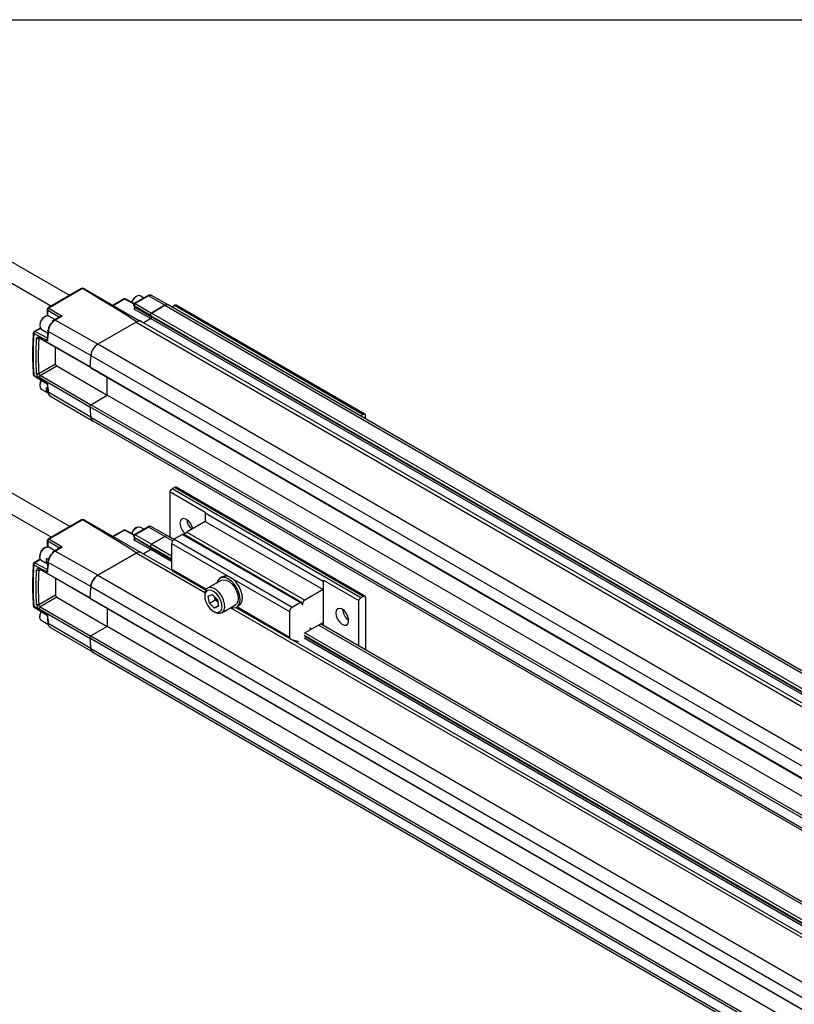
# Model space of a CAD drawing. Header units: millimetres. Extents: x 16 to 683, y 16 to 524.
# Tile 9 of 15: x 374 to 490, y 376 to 524. Entities that reach past the tile are written whole.
import ezdxf

# ---------------------------------------------------------------- set-up
doc = ezdxf.new("R2010")
doc.units = ezdxf.units.MM
doc.header["$LTSCALE"] = 2.5
doc.layers.add('TEXT', color=140, linetype='Continuous', lineweight=25)

msp = doc.modelspace()

# ---------------------------------------------------------------- linework, layer by layer
for p, q in [((381.738, 482.578), (369.667, 489.546)), ((368.292, 487.165), (378.988, 480.99)), ((383.527, 483.61), (378.501, 480.709)), ((383.651, 483.597), (378.625, 480.697)), ((383.97, 483.554), (392.218, 478.793)), ((393.409, 482.517), (391.41, 481.363)), ((393.532, 482.505), (391.535, 481.352)), ((391.739, 482.442), (391.66, 482.396)), ((392.839, 482.188), (392.302, 482.498)), ((396.009, 481.101), (393.532, 482.505)), ((396.505, 481.152), (394.014, 482.555)), ((378.625, 480.697), (380.604, 479.493)), ((389.825, 482.06), (388.192, 481.117)), ((388.263, 481.076), (389.949, 482.049)), ((389.949, 482.049), (391.358, 481.304)), ((391.409, 481.355), (390.067, 482.065)), ((390.067, 482.065), (390.07, 482.063)), ((391.335, 481.074), (391.467, 480.876)), ((393.856, 479.555), (391.399, 481.008)), ((391.399, 481.008), (391.519, 480.827)), ((391.519, 480.827), (393.977, 479.375)), ((391.535, 481.352), (394.011, 479.947)), ((394.011, 479.947), (396.009, 481.101)), ((396.009, 481.101), (394.011, 479.947)), ((396.009, 481.101), (664.709, 325.983)), ((665.209, 326.033), (396.509, 481.15)), ((397.069, 480.896), (397.423, 481.101)), ((397.069, 480.896), (425.354, 464.568)), ((397.423, 481.101), (425.707, 464.772)), ((425.957, 464.797), (397.673, 481.125)), ((378.039, 479.432), (377.96, 479.386)), ((378.376, 480.492), (378.376, 479.556)), ((378.378, 479.54), (378.376, 479.557)), ((378.443, 480.394), (380.186, 479.334)), ((378.443, 479.538), (378.443, 480.394)), ((379.527, 478.954), (378.602, 479.488)), ((380.361, 479.436), (379.45, 478.91)), ((380.604, 479.493), (379.574, 478.898)), ((391.407, 480.544), (393.884, 479.139)), ((393.856, 479.555), (662.557, 324.437)), ((393.977, 479.375), (393.856, 479.555)), ((393.977, 479.375), (393.856, 479.555)), ((393.977, 479.375), (662.677, 324.257)), ((662.712, 324.83), (394.011, 479.947)), ((377.244, 478.146), (377.244, 478.054)), ((379.45, 478.91), (379.131, 478.658)), ((385.946, 475.291), (379.574, 478.898)), ((391.678, 478.6), (385.946, 475.291)), ((391.678, 478.6), (660.378, 323.483)), ((392.428, 478.675), (392.176, 478.82)), ((661.128, 323.557), (392.428, 478.675)), ((392.753, 478.487), (393.884, 479.139)), ((393.884, 479.139), (392.753, 478.487)), ((393.884, 479.139), (662.584, 324.022)), ((378.409, 475.78), (376.353, 476.877)), ((377.304, 477.7), (376.404, 477.18)), ((376.523, 477.171), (377.354, 477.651)), ((378.409, 476.164), (376.523, 477.171)), ((377.157, 476.282), (384.761, 471.925)), ((377.298, 476.147), (377.157, 476.282)), ((377.32, 477.707), (377.304, 477.7)), ((377.477, 477.539), (378.424, 476.993)), ((378.448, 477.303), (378.348, 476.033)), ((384.892, 473.597), (378.521, 477.201)), ((377.098, 476.031), (376.78, 476.062)), ((377.299, 476.147), (377.098, 476.031)), ((377.298, 476.147), (384.902, 471.79)), ((379.621, 472.323), (379.621, 474.816)), ((654.65, 320.176), (385.949, 475.293)), ((384.895, 473.599), (653.596, 318.482)), ((377.098, 470.866), (379.621, 472.323)), ((377.298, 470.574), (379.798, 472.017)), ((379.798, 472.017), (387.347, 467.629)), ((384.761, 471.925), (384.765, 471.922)), ((384.761, 471.864), (653.462, 316.746)), ((384.902, 471.729), (384.761, 471.864)), ((376.353, 470.629), (378.409, 469.365)), ((376.398, 470.533), (376.401, 470.531)), ((376.401, 470.531), (378.346, 469.336)), ((376.78, 470.876), (377.098, 470.866)), ((377.298, 470.574), (377.157, 470.277)), ((384.902, 466.156), (377.298, 470.574)), ((384.902, 471.729), (653.603, 316.612)), ((384.761, 465.859), (377.157, 470.277)), ((377.244, 469.164), (377.244, 469.072)), ((378.347, 469.338), (378.448, 468.172)), ((387.364, 467.639), (387.364, 470.308)), ((377.477, 468.557), (378.488, 467.974)), ((378.263, 468.809), (378.4, 468.729)), ((378.263, 468.247), (378.433, 468.345)), ((378.456, 468.136), (378.263, 468.247)), ((384.892, 464.337), (378.521, 468.074)), ((378.778, 467.548), (385.234, 463.763)), ((384.902, 466.217), (387.364, 467.639)), ((656.065, 312.521), (387.364, 467.639)), ((384.761, 465.92), (384.902, 466.217)), ((653.603, 311.1), (384.902, 466.217)), ((653.462, 310.802), (384.761, 465.92)), ((384.765, 465.866), (384.761, 465.859)), ((425.707, 464.772), (425.354, 464.568)), ((426.061, 464.09), (426.061, 464.568)), ((384.895, 464.339), (653.596, 309.222)), ((385.199, 463.788), (653.9, 308.67)), ((381.738, 447.956), (369.667, 454.925)), ((396.751, 453.21), (402.054, 450.148)), ((396.751, 453.21), (396.751, 446.389)), ((397.423, 453.828), (397.069, 453.624)), ((425.354, 437.296), (397.069, 453.624)), ((425.707, 437.5), (397.423, 453.828)), ((425.957, 437.525), (397.673, 453.853)), ((368.292, 452.543), (378.988, 446.369)), ((419.697, 439.745), (402.019, 449.95)), ((402.019, 449.95), (402.019, 448.725)), ((383.528, 448.989), (378.501, 446.088)), ((378.625, 446.076), (383.651, 448.976)), ((392.212, 444.175), (383.97, 448.933)), ((402.019, 448.725), (399.269, 447.138)), ((402.019, 448.725), (419.697, 438.52)), ((389.825, 447.439), (388.192, 446.496)), ((389.949, 447.427), (388.263, 446.454)), ((391.352, 446.686), (389.949, 447.427)), ((391.404, 446.737), (390.067, 447.443)), ((390.067, 447.443), (390.07, 447.442)), ((393.409, 447.895), (391.41, 446.741)), ((391.535, 446.731), (393.532, 447.884)), ((391.739, 447.821), (391.66, 447.775)), ((392.839, 447.567), (392.302, 447.877)), ((396.009, 446.479), (393.532, 447.884)), ((396.505, 446.531), (394.014, 447.934)), ((398.646, 446.802), (397.359, 446.06)), ((398.646, 446.802), (416.323, 436.597)), ((416.448, 436.61), (398.771, 446.815)), ((399.269, 447.138), (416.947, 436.933)), ((378.376, 445.871), (378.376, 444.935)), ((380.186, 444.713), (378.443, 445.773)), ((378.443, 445.773), (378.443, 444.917)), ((380.604, 444.872), (378.625, 446.076)), ((391.336, 446.452), (391.467, 446.255)), ((391.348, 446.435), (391.399, 446.386)), ((391.399, 446.386), (393.856, 444.934)), ((391.399, 446.386), (391.519, 446.206)), ((393.884, 444.518), (391.407, 445.922)), ((393.977, 444.753), (391.519, 446.206)), ((394.011, 445.326), (391.535, 446.731)), ((396.009, 446.479), (394.011, 445.326)), ((394.011, 445.326), (396.009, 446.479)), ((394.011, 445.326), (397.006, 443.597)), ((397.131, 445.831), (396.009, 446.479)), ((397.341, 446.048), (396.509, 446.529)), ((397.006, 445.447), (414.683, 435.242)), ((397.006, 445.447), (397.006, 441.567)), ((415.037, 435.855), (397.359, 446.06)), ((378.039, 444.811), (377.96, 444.765)), ((378.378, 444.919), (378.376, 444.936)), ((379.527, 444.333), (378.602, 444.866)), ((379.17, 444.067), (379.091, 444.004)), ((379.45, 444.288), (379.17, 444.067)), ((380.361, 444.814), (379.45, 444.288)), ((379.574, 444.277), (380.604, 444.872)), ((385.946, 440.67), (379.574, 444.277)), ((385.946, 440.67), (391.678, 443.979)), ((391.678, 443.979), (385.949, 440.672)), ((401.98, 438.032), (391.678, 443.979)), ((392.428, 444.053), (392.17, 444.202)), ((397.063, 441.377), (392.428, 444.053)), ((393.884, 444.518), (392.753, 443.865)), ((392.753, 443.865), (393.884, 444.518)), ((393.856, 444.934), (393.977, 444.753)), ((393.856, 444.934), (393.977, 444.753)), ((397.006, 443.116), (393.856, 444.934)), ((397.006, 442.716), (393.884, 444.518)), ((397.006, 443.005), (393.977, 444.753)), ((377.304, 443.079), (376.404, 442.559)), ((377.354, 443.03), (376.523, 442.55)), ((376.523, 442.55), (378.409, 441.543)), ((377.244, 443.525), (377.244, 443.433)), ((377.304, 443.079), (377.32, 443.085)), ((377.477, 442.918), (378.424, 442.371)), ((378.546, 443.006), (378.263, 443.169)), ((378.457, 442.72), (378.263, 442.608)), ((378.263, 442.608), (378.434, 442.509)), ((378.448, 442.681), (378.348, 441.412)), ((378.478, 442.809), (378.448, 442.679)), ((384.892, 438.976), (378.521, 442.58)), ((376.353, 442.256), (378.409, 441.159)), ((376.78, 441.44), (377.098, 441.409)), ((377.098, 441.409), (377.299, 441.526)), ((384.761, 437.304), (377.157, 441.661)), ((377.298, 441.526), (377.157, 441.661)), ((384.902, 437.169), (377.298, 441.526)), ((402.198, 438.57), (397.006, 441.567)), ((397.109, 441.339), (402.115, 438.449)), ((379.621, 440.195), (379.621, 437.702)), ((385.949, 440.672), (654.65, 285.555)), ((404.429, 439.915), (402.402, 438.745)), ((404.595, 440.444), (404.241, 440.24)), ((419.697, 439.745), (419.697, 438.52)), ((419.732, 439.943), (425.035, 436.882)), ((419.732, 433.122), (419.732, 439.943)), ((384.895, 438.978), (653.596, 283.86)), ((419.697, 438.52), (416.947, 436.933)), ((379.621, 437.702), (377.098, 436.245)), ((379.798, 437.396), (377.298, 435.953)), ((379.798, 437.396), (387.347, 433.007)), ((384.765, 437.301), (384.761, 437.304)), ((653.462, 282.125), (384.761, 437.242)), ((384.761, 437.242), (384.902, 437.108)), ((653.603, 281.99), (384.902, 437.108)), ((401.961, 437.772), (401.961, 437.541)), ((402.487, 437.528), (403.093, 437.809)), ((402.657, 436.508), (402.487, 437.528)), ((402.657, 436.508), (403.541, 437.018)), ((403.434, 435.769), (402.657, 436.508)), ((403.093, 437.809), (403.87, 437.07)), ((403.541, 437.018), (403.469, 437.452)), ((403.943, 436.636), (403.541, 437.018)), ((403.87, 437.07), (404.04, 436.05)), ((416.323, 436.597), (415.037, 435.855)), ((416.611, 436.203), (416.491, 436.554)), ((425.035, 430.061), (425.035, 436.882)), ((425.707, 437.5), (425.354, 437.296)), ((426.061, 437.296), (426.061, 429.469)), ((378.409, 434.744), (376.353, 436.007)), ((376.401, 435.91), (376.398, 435.912)), ((376.401, 435.91), (378.346, 434.715)), ((377.098, 436.245), (376.78, 436.255)), ((377.298, 435.953), (377.157, 435.656)), ((377.157, 435.656), (384.761, 431.237)), ((377.298, 435.953), (384.902, 431.535)), ((387.364, 435.686), (387.364, 433.017)), ((403.263, 435.285), (403.464, 435.17)), ((404.03, 436.113), (403.434, 435.769)), ((404.04, 436.05), (403.434, 435.769)), ((404.526, 435.064), (406.553, 436.234)), ((631.033, 305.802), (405.823, 435.813)), ((406.616, 435.851), (414.787, 431.133)), ((406.741, 435.91), (407.094, 436.114)), ((414.683, 431.362), (406.774, 435.929)), ((414.683, 435.242), (414.683, 431.362)), ((377.244, 434.543), (377.244, 434.451)), ((377.477, 433.936), (378.488, 433.352)), ((378.347, 434.717), (378.448, 433.551)), ((418.114, 432.707), (419.697, 433.621)), ((419.697, 433.621), (419.697, 433.143)), ((384.892, 429.716), (378.521, 433.452)), ((378.778, 432.926), (385.234, 429.142)), ((387.364, 433.017), (384.902, 431.596)), ((656.065, 277.9), (387.364, 433.017)), ((416.962, 432.067), (417.753, 432.523)), ((416.971, 432.072), (633.366, 307.149)), ((417.821, 432.669), (417.778, 432.794)), ((417.804, 432.717), (417.864, 432.682)), ((635.364, 308.302), (418.99, 433.213)), ((635.657, 308.471), (419.282, 433.382)), ((384.902, 431.596), (384.761, 431.299)), ((384.761, 431.299), (653.462, 276.181)), ((384.761, 431.237), (384.765, 431.244)), ((384.902, 431.596), (653.603, 276.479)), ((414.823, 431.118), (415.989, 430.771)), ((631.472, 306.056), (414.848, 431.111)), ((632.949, 306.908), (416.837, 431.667)), ((632.603, 306.708), (416.865, 431.251)), ((632.853, 306.853), (416.957, 431.487)), ((384.895, 429.718), (653.596, 274.601)), ((385.199, 429.166), (653.9, 274.049))]:
    msp.add_line(p, q)
at = {"flags": 128}
for points in [[(392.302, 482.498), (392.044, 482.548), (391.739, 482.442), (391.435, 482.197), (391.177, 481.849), (391.038, 481.552)], [(391.519, 480.827), (391.488, 480.851), (391.467, 480.876)], [(397.069, 480.896), (397.02, 480.864), (397.013, 480.859)], [(378.06, 479.444), (377.754, 479.206), (377.491, 478.863), (377.312, 478.467), (377.244, 478.078), (377.297, 477.755), (377.462, 477.548), (377.477, 477.539)], [(378.602, 479.488), (378.363, 479.539), (378.06, 479.444)], [(377.483, 469.868), (377.477, 469.856), (377.304, 469.459), (377.244, 469.072), (377.304, 468.756), (377.477, 468.557), (377.477, 468.557)], [(425.297, 464.531), (425.304, 464.536), (425.354, 464.568)], [(400.169, 447.657), (400.053, 448.043), (399.812, 448.487), (399.492, 448.855), (399.136, 449.099), (398.793, 449.184), (398.507, 449.1), (398.319, 448.858), (398.254, 448.49)], [(391.038, 446.93), (391.177, 447.227), (391.435, 447.576), (391.739, 447.821), (392.044, 447.927), (392.302, 447.877)], [(391.467, 446.255), (391.488, 446.23), (391.519, 446.206)], [(377.477, 442.918), (377.477, 442.918), (377.304, 443.116), (377.244, 443.433), (377.304, 443.819), (377.477, 444.217), (377.735, 444.565), (378.039, 444.811), (378.344, 444.917), (378.602, 444.866)], [(407.22, 437.502), (407.056, 438.12), (406.777, 438.733), (406.402, 439.299), (405.959, 439.773), (405.482, 440.121), (405.005, 440.318), (404.565, 440.348), (404.193, 440.21), (403.917, 439.913), (403.77, 439.535)], [(404.429, 439.915), (404.432, 439.917), (404.786, 440.014), (405.2, 439.945), (405.639, 439.716), (406.065, 439.347), (406.443, 438.868), (406.738, 438.322), (406.927, 437.755), (406.994, 437.215), (406.931, 436.748), (406.745, 436.396), (406.553, 436.234)], [(407.094, 436.114), (407.341, 436.328), (407.536, 436.709), (407.612, 437.201), (407.562, 437.769), (407.392, 438.373), (407.112, 438.97), (406.743, 439.519), (406.31, 439.979), (405.845, 440.32), (405.379, 440.517), (404.946, 440.556), (404.595, 440.444)], [(404.934, 436.418), (404.776, 436.993), (404.502, 437.56), (404.135, 438.069), (403.709, 438.475), (403.261, 438.741), (402.832, 438.844), (402.458, 438.774), (402.174, 438.539), (402.004, 438.158), (401.961, 437.772)], [(404.537, 436.367), (404.391, 436.891), (404.134, 437.404), (403.793, 437.858), (403.399, 438.206), (402.992, 438.416), (402.612, 438.467), (402.295, 438.354), (402.074, 438.087), (401.968, 437.693), (401.99, 437.211), (402.136, 436.687), (402.393, 436.174), (402.735, 435.72), (403.128, 435.372), (403.535, 435.162), (403.915, 435.111), (404.232, 435.224), (404.454, 435.491), (404.559, 435.885), (404.537, 436.367)], [(405.895, 435.854), (406.204, 435.795), (406.614, 435.85), (406.94, 436.069), (407.16, 436.438), (407.255, 436.927), (407.22, 437.502)], [(416.491, 436.554), (416.481, 436.577), (416.466, 436.596), (416.448, 436.61), (416.427, 436.618), (416.403, 436.621), (416.378, 436.619), (416.351, 436.611), (416.323, 436.597)], [(377.477, 433.936), (377.312, 434.117), (377.244, 434.427), (377.297, 434.811), (377.462, 435.21), (377.483, 435.245)], [(403.464, 435.17), (403.886, 434.996), (404.292, 434.979), (404.625, 435.133), (404.855, 435.445), (404.961, 435.886), (404.934, 436.418)], [(421.588, 435.019), (421.654, 434.576), (421.842, 434.117), (422.127, 433.703), (422.471, 433.392), (422.827, 433.225), (423.146, 433.224), (423.387, 433.39), (423.516, 433.7), (423.516, 434.113), (423.387, 434.572), (423.146, 435.016), (422.827, 435.384), (422.471, 435.628), (422.127, 435.713), (421.842, 435.629), (421.654, 435.387), (421.588, 435.019)], [(417.778, 432.794), (417.799, 432.747), (417.829, 432.71), (417.865, 432.682), (417.907, 432.665), (417.954, 432.659), (418.005, 432.664), (418.059, 432.68), (418.114, 432.707)], [(415.989, 430.771), (416.012, 430.766), (416.022, 430.764)]]:
    msp.add_lwpolyline(points, dxfattribs=at)
for centre, radius, start, end in [((383.735, 483.014), 0.59, 66.5421, 98.23503), ((392.517, 481.071), 1.579, 122.8999, 161.85246), ((393.46, 482.403), 0.125, 54.88667, 114.47433), ((393.817, 482.108), 0.489, 66.21109, 125.57229), ((378.626, 480.492), 0.25, 119.939, 180), ((378.802, 480.393), 0.352, 120.15438, 150.21974), ((389.95, 481.844), 0.25, 62.13942, 119.99731), ((389.877, 481.947), 0.125, 54.88667, 114.47433), ((390.022, 481.954), 0.12, 67.78908, 127.61016), ((391.291, 480.753), 0.24, 299.01799, 18.00011), ((396.302, 480.692), 0.503, 65.69288, 125.61758), ((396.302, 480.69), 0.504, 66.21109, 125.57229), ((397.569, 480.896), 0.251, 65.69288, 125.61758), ((378.752, 478.102), 1.509, 121.67343, 178.33195), ((378.789, 480.384), 0.345, 147.95872, 178.43414), ((394.172, 479.657), 0.332, 119.01799, 198.00011), ((394.172, 479.657), 0.332, 119.01814, 198.00012), ((393.787, 479.313), 0.199, 299.01799, 18.00011), ((393.787, 479.313), 0.199, 299.01799, 18.00011), ((392.116, 477.997), 0.746, 65.30813, 126.00233), ((392.116, 477.998), 0.745, 65.26199, 126.04847), ((423.36, 473.753), 47.111, 176.1973, 183.8027), ((376.529, 476.964), 0.25, 119.99139, 180), ((376.724, 476.856), 0.372, 149.15561, 176.66289), ((376.704, 476.881), 0.342, 122.02663, 151.10733), ((432.292, 472.237), 53.999, 174.72521, 176.23769), ((423.96, 473.448), 46.933, 176.84597, 183.15403), ((387.216, 473.33), 2.336, 122.8418, 173.39588), ((438.508, 468.578), 53.847, 174.64964, 176.50193), ((438.559, 468.572), 53.902, 174.65031, 176.43277), ((380.005, 472.34), 0.384, 182.61517, 237.26936), ((376.529, 470.746), 0.25, 180, 238.43265), ((376.463, 470.622), 0.111, 176.82514, 233.94901), ((378.77, 469.095), 1.527, 149.00055, 177.40513), ((418.913, 472.237), 40.606, 184.05554, 185.88458), ((379.273, 468.528), 1.048, 164.46972, 195.53018), ((425.417, 468.578), 40.743, 183.74083, 185.9716), ((425.364, 468.572), 40.693, 183.82256, 185.97243), ((425.845, 464.603), 0.218, 350.78596, 129.20329), ((385.577, 464.355), 0.682, 181.34683, 236.33492), ((397.489, 452.972), 0.775, 122.76829, 162.14054), ((397.569, 453.624), 0.251, 65.69288, 125.61758), ((402.647, 449.94), 0.628, 160.66478, 179.12399), ((383.735, 448.392), 0.59, 66.54211, 98.23503), ((400.403, 448.6), 2.152, 182.92501, 231.09175), ((401.453, 449.207), 2.18, 184.96952, 228.74245), ((389.95, 447.222), 0.25, 62.13942, 119.99731), ((389.877, 447.325), 0.125, 54.88667, 114.47433), ((390.022, 447.332), 0.12, 67.78908, 127.61016), ((392.517, 446.449), 1.579, 122.8999, 161.85246), ((393.46, 447.782), 0.125, 54.88667, 114.47433), ((393.817, 447.486), 0.489, 66.21109, 125.57229), ((398.719, 446.703), 0.123, 64.88371, 126.42675), ((399.692, 446.483), 0.779, 122.85909, 162.90307), ((378.626, 445.871), 0.25, 119.939, 180), ((378.789, 445.763), 0.345, 147.95872, 178.43414), ((378.802, 445.771), 0.352, 120.15438, 150.21974), ((391.291, 446.132), 0.24, 299.01799, 18.00011), ((394.172, 445.036), 0.332, 119.01799, 198.00011), ((394.172, 445.036), 0.332, 119.01799, 198.00011), ((396.302, 446.07), 0.503, 65.69288, 125.61758), ((396.302, 446.069), 0.504, 66.21109, 125.57229), ((397.773, 445.412), 0.768, 122.60548, 177.39452), ((378.798, 443.454), 1.556, 122.6112, 177.39417), ((392.116, 443.376), 0.746, 65.30813, 126.00233), ((392.116, 443.377), 0.745, 65.26199, 126.04847), ((393.787, 444.692), 0.199, 299.01799, 18.00011), ((393.787, 444.692), 0.199, 299.01799, 18.00011), ((376.529, 442.342), 0.25, 119.9914, 180), ((376.724, 442.235), 0.372, 149.15561, 176.66289), ((376.704, 442.26), 0.342, 122.02664, 151.10733), ((379.273, 442.888), 1.048, 164.46978, 195.53031), ((432.292, 437.615), 53.999, 174.72521, 176.23769), ((378.985, 443.008), 0.496, 177.29311, 208.34789), ((423.36, 439.132), 47.111, 176.1973, 183.8027), ((423.96, 438.827), 46.933, 176.84597, 183.15403), ((397.262, 441.546), 0.258, 175.151, 233.53682), ((387.216, 438.709), 2.336, 122.8418, 173.39588), ((420.325, 439.735), 0.628, 160.66478, 179.12399), ((438.508, 433.957), 53.847, 174.64964, 176.50193), ((438.559, 433.95), 53.902, 174.65031, 176.43277), ((380.005, 437.719), 0.384, 182.61517, 237.26936), ((405.016, 437.801), 1.535, 195.67994, 224.90898), ((417.313, 436.322), 0.712, 120.93057, 189.67381), ((425.773, 436.644), 0.775, 122.76829, 162.14054), ((425.845, 437.331), 0.218, 350.78596, 129.20329), ((376.529, 436.125), 0.25, 180, 238.43265), ((376.463, 436.001), 0.111, 176.82514, 233.94901), ((378.762, 434.476), 1.519, 148.96934, 177.47989), ((415.451, 435.207), 0.768, 122.60548, 177.39452), ((424.702, 435.694), 2.092, 184.0169, 235.97772), ((418.913, 437.615), 40.606, 184.05554, 185.88458), ((417.088, 431.871), 0.233, 122.68359, 169.49263), ((417.68, 432.646), 0.142, 300.93057, 9.67381), ((425.417, 433.957), 40.743, 183.74083, 185.9716), ((425.364, 433.95), 40.693, 183.82256, 185.97243), ((414.913, 431.332), 0.232, 172.39468, 247.20096), ((385.577, 429.734), 0.682, 181.34683, 236.33492)]:
    msp.add_arc(centre, radius, start, end)
for centre in [(270.11, 547.555), (270.11, 512.934)]:
    msp.add_ellipse(centre, major_axis=(121.571, -68.951), ratio=0.0075565, start_param=6.2787444, end_param=6.6529922)
for points, knots in [([(383.651, 483.597), (383.64, 483.602), (383.617, 483.615), (383.569, 483.624), (383.536, 483.611), (383.516, 483.603)], [0, 0, 0, 0, 0.2263176, 0.5110059, 1, 1, 1, 1]), ([(383.958, 483.561), (383.891, 483.585), (383.762, 483.632), (383.621, 483.622), (383.553, 483.618)], [0, 0, 0, 0, 0.5156104, 1, 1, 1, 1]), ([(394.013, 482.551), (394.008, 482.555), (393.946, 482.609), (393.777, 482.629), (393.577, 482.603), (393.457, 482.542), (393.409, 482.517)], [0, 0, 0, 0, 0.029679, 0.3965965, 0.7550337, 1, 1, 1, 1]), ([(378.502, 480.709), (378.519, 480.715), (378.555, 480.729), (378.601, 480.708), (378.625, 480.697)], [0, 0, 0, 0, 0.4959878, 1, 1, 1, 1]), ([(391.436, 481.374), (391.435, 481.373), (391.413, 481.366), (391.378, 481.335), (391.338, 481.283), (391.316, 481.22), (391.312, 481.157), (391.322, 481.102), (391.338, 481.072), (391.346, 481.058)], [0, 0, 0, 0, 0.0136119, 0.1869612, 0.3649482, 0.5408585, 0.7082101, 0.8621407, 1, 1, 1, 1]), ([(391.399, 481.008), (391.386, 481.017), (391.363, 481.032), (391.349, 481.054), (391.343, 481.064)], [0, 0, 0, 0, 0.5726721, 1, 1, 1, 1]), ([(391.535, 481.352), (391.508, 481.337), (391.481, 481.313), (391.434, 481.255), (391.414, 481.221), (391.387, 481.152), (391.38, 481.117), (391.379, 481.054), (391.386, 481.027), (391.399, 481.008)], [0, 0, 0, 0, 0.25, 0.25, 0.5, 0.5, 0.75, 0.75, 1, 1, 1, 1]), ([(391.426, 480.713), (391.418, 480.7), (391.387, 480.646), (391.401, 480.587), (391.407, 480.544), (391.407, 480.544)], [0, 0, 0, 0, 0.2429897, 0.9925224, 1, 1, 1, 1]), ([(391.462, 480.885), (391.462, 480.886), (391.46, 480.889), (391.464, 480.876), (391.463, 480.842), (391.452, 480.789), (391.437, 480.744), (391.423, 480.72), (391.42, 480.716)], [0, 0, 0, 0, 0.0285937, 0.2494047, 0.4702856, 0.7007554, 0.9553022, 1, 1, 1, 1]), ([(391.438, 481.37), (391.447, 481.373), (391.473, 481.381), (391.511, 481.363), (391.535, 481.352)], [0, 0, 0, 0, 0.3654682, 1, 1, 1, 1]), ([(378.443, 480.394), (378.424, 480.409), (378.385, 480.438), (378.38, 480.475), (378.377, 480.493)], [0, 0, 0, 0, 0.51111363, 1, 1, 1, 1]), ([(380.604, 479.493), (380.554, 479.49), (380.468, 479.486), (380.394, 479.45), (380.362, 479.434)], [0, 0, 0, 0, 0.5704648, 1, 1, 1, 1]), ([(379.022, 478.48), (379.006, 478.464), (378.974, 478.431), (378.929, 478.378), (378.885, 478.323), (378.842, 478.266), (378.802, 478.207), (378.764, 478.146), (378.728, 478.084), (378.694, 478.02), (378.652, 477.935), (378.608, 477.828), (378.566, 477.704), (378.538, 477.587), (378.519, 477.478), (378.516, 477.412), (378.515, 477.379)], [0, 0, 0, 0, 0.0556027, 0.1112543, 0.1669331, 0.2226183, 0.2782875, 0.3339189, 0.3894922, 0.4449855, 0.5003771, 0.61011, 0.7150671, 0.8151037, 0.910122, 1, 1, 1, 1]), ([(379.574, 478.898), (379.553, 478.886), (379.511, 478.861), (379.448, 478.818), (379.386, 478.771), (379.325, 478.721), (379.265, 478.668), (379.207, 478.612), (379.151, 478.553), (379.098, 478.493), (379.046, 478.432), (378.997, 478.369), (378.951, 478.306), (378.908, 478.242), (378.846, 478.146), (378.771, 478.014), (378.69, 477.845), (378.624, 477.675), (378.574, 477.509), (378.539, 477.35), (378.527, 477.25), (378.521, 477.201)], [0, 0, 0, 0, 0.0407559, 0.0814753, 0.1220579, 0.1624038, 0.2024147, 0.2419955, 0.281055, 0.3195072, 0.3572717, 0.3942747, 0.4304493, 0.4657358, 0.500082, 0.5871808, 0.673583, 0.7586246, 0.8417035, 0.9223019, 1, 1, 1, 1]), ([(379.574, 478.898), (379.551, 478.909), (379.504, 478.93), (379.468, 478.916), (379.45, 478.91)], [0, 0, 0, 0, 0.5027765, 1, 1, 1, 1]), ([(376.28, 476.98), (376.256, 476.564), (376.187, 475.357), (376.161, 473.444), (376.211, 471.791), (376.268, 470.911), (376.28, 470.729)], [0, 0, 0, 0, 0.1934646, 0.561065, 0.909371, 1, 1, 1, 1]), ([(376.405, 477.179), (376.421, 477.186), (376.456, 477.2), (376.5, 477.181), (376.523, 477.171)], [0, 0, 0, 0, 0.48757968, 1, 1, 1, 1]), ([(376.78, 476.062), (376.781, 476.075), (376.783, 476.102), (376.791, 476.14), (376.801, 476.175), (376.819, 476.218), (376.85, 476.265), (376.899, 476.304), (376.957, 476.327), (377.021, 476.33), (377.089, 476.317), (377.134, 476.294), (377.157, 476.282)], [0, 0, 0, 0, 0.0622527, 0.12397604, 0.18575856, 0.24818711, 0.37579737, 0.50266065, 0.6289345, 0.75580902, 0.87796846, 1, 1, 1, 1]), ([(378.521, 477.201), (378.502, 477.215), (378.462, 477.243), (378.445, 477.28), (378.449, 477.3), (378.449, 477.303)], [0, 0, 0, 0, 0.44002315, 0.91627997, 1, 1, 1, 1]), ([(378.449, 477.303), (378.45, 477.308), (378.451, 477.322), (378.468, 477.35), (378.496, 477.368), (378.515, 477.379)], [0, 0, 0, 0, 0.1886269, 0.4715674, 1, 1, 1, 1]), ([(377.098, 476.031), (377.099, 476.041), (377.102, 476.06), (377.11, 476.085), (377.119, 476.106), (377.13, 476.122), (377.14, 476.134), (377.15, 476.143), (377.159, 476.15), (377.177, 476.162), (377.208, 476.171), (377.254, 476.169), (377.284, 476.154), (377.298, 476.147)], [0, 0, 0, 0, 0.09170053, 0.17518601, 0.25045325, 0.31749942, 0.37632216, 0.42691957, 0.46929038, 0.5034342, 0.67850477, 0.84396852, 1, 1, 1, 1]), ([(378.409, 475.78), (378.398, 475.802), (378.381, 475.836), (378.355, 475.916), (378.337, 475.984), (378.347, 476.029), (378.348, 476.033)], [0, 0, 0, 0, 0.2647885, 0.4216751, 0.9444708, 1, 1, 1, 1]), ([(385.946, 475.291), (385.881, 475.254), (385.817, 475.21), (385.691, 475.111), (385.628, 475.054), (385.507, 474.931), (385.45, 474.865), (385.34, 474.725), (385.288, 474.65), (385.191, 474.496), (385.148, 474.416), (385.069, 474.254), (385.034, 474.17), (384.974, 474.004), (384.95, 473.921), (384.912, 473.757), (384.899, 473.676), (384.892, 473.597)], [0, 0, 0, 0, 0.125, 0.125, 0.25, 0.25, 0.375, 0.375, 0.5, 0.5, 0.625, 0.625, 0.75, 0.75, 0.875, 0.875, 1, 1, 1, 1]), ([(376.281, 470.729), (376.285, 470.711), (376.292, 470.672), (376.332, 470.644), (376.353, 470.629)], [0, 0, 0, 0, 0.4724841, 1, 1, 1, 1]), ([(377.157, 470.277), (377.145, 470.284), (377.123, 470.298), (377.089, 470.323), (377.055, 470.351), (377.011, 470.394), (376.957, 470.454), (376.899, 470.535), (376.85, 470.622), (376.814, 470.711), (376.788, 470.797), (376.783, 470.85), (376.78, 470.876)], [0, 0, 0, 0, 0.0612841, 0.1220694, 0.1829399, 0.2444775, 0.3711987, 0.4976275, 0.6243669, 0.7521016, 0.8760895, 1, 1, 1, 1]), ([(377.298, 470.574), (377.29, 470.58), (377.272, 470.591), (377.245, 470.612), (377.218, 470.638), (377.191, 470.668), (377.166, 470.702), (377.139, 470.744), (377.111, 470.801), (377.103, 470.842), (377.098, 470.866)], [0, 0, 0, 0, 0.0927451, 0.1888544, 0.2883709, 0.3913333, 0.4977765, 0.6070063, 0.7745256, 1, 1, 1, 1]), ([(378.409, 469.365), (378.389, 469.354), (378.355, 469.337), (378.35, 469.338), (378.348, 469.338)], [0, 0, 0, 0, 0.5881141, 1, 1, 1, 1]), ([(378.448, 468.176), (378.459, 468.105), (378.481, 467.96), (378.565, 467.775), (378.679, 467.619), (378.781, 467.551), (378.831, 467.517)], [0, 0, 0, 0, 0.2456184, 0.4952075, 0.7471851, 1, 1, 1, 1]), ([(378.521, 468.074), (378.5, 468.089), (378.461, 468.117), (378.454, 468.155), (378.451, 468.173)], [0, 0, 0, 0, 0.54298106, 1, 1, 1, 1]), ([(378.521, 468.074), (378.546, 467.944), (378.592, 467.699), (378.753, 467.587), (378.829, 467.534)], [0, 0, 0, 0, 0.5277148, 1, 1, 1, 1]), ([(384.892, 464.337), (384.916, 464.215), (384.963, 463.972), (385.117, 463.85), (385.193, 463.789)], [0, 0, 0, 0, 0.5057984, 1, 1, 1, 1]), ([(383.651, 448.976), (383.64, 448.981), (383.617, 448.993), (383.569, 449.002), (383.537, 448.99), (383.516, 448.982)], [0, 0, 0, 0, 0.2253579, 0.50872057, 1, 1, 1, 1]), ([(383.956, 448.94), (383.889, 448.964), (383.76, 449.011), (383.62, 449.001), (383.553, 448.996)], [0, 0, 0, 0, 0.5186402, 1, 1, 1, 1]), ([(383.97, 448.933), (383.946, 448.947), (383.92, 448.96), (383.892, 448.955), (383.891, 448.955)], [0, 0, 0, 0, 0.9681737, 1, 1, 1, 1]), ([(394.013, 447.93), (394.008, 447.934), (393.946, 447.988), (393.777, 448.008), (393.577, 447.981), (393.457, 447.92), (393.409, 447.895)], [0, 0, 0, 0, 0.0297184, 0.3966209, 0.7550437, 1, 1, 1, 1]), ([(378.377, 445.871), (378.38, 445.853), (378.385, 445.817), (378.424, 445.788), (378.443, 445.773)], [0, 0, 0, 0, 0.4888864, 1, 1, 1, 1]), ([(378.625, 446.076), (378.601, 446.087), (378.555, 446.107), (378.519, 446.094), (378.502, 446.087)], [0, 0, 0, 0, 0.5040122, 1, 1, 1, 1]), ([(391.417, 446.745), (391.406, 446.738), (391.382, 446.722), (391.351, 446.688), (391.327, 446.645), (391.313, 446.593), (391.31, 446.54), (391.32, 446.49), (391.338, 446.447), (391.355, 446.424), (391.363, 446.414)], [0, 0, 0, 0, 0.1071773, 0.2281378, 0.3599, 0.497516, 0.6349496, 0.7667842, 0.8891695, 1, 1, 1, 1]), ([(391.535, 446.731), (391.512, 446.718), (391.487, 446.697), (391.438, 446.64), (391.416, 446.603), (391.386, 446.527), (391.379, 446.489), (391.38, 446.426), (391.388, 446.403), (391.399, 446.386)], [0, 0, 0, 0, 0.25, 0.25, 0.5, 0.5, 0.75, 0.75, 1, 1, 1, 1]), ([(391.407, 445.922), (391.407, 445.923), (391.401, 445.966), (391.387, 446.025), (391.418, 446.079), (391.426, 446.092)], [0, 0, 0, 0, 0.0074776, 0.7570103, 1, 1, 1, 1]), ([(391.535, 446.731), (391.521, 446.737), (391.495, 446.75), (391.452, 446.758), (391.43, 446.75), (391.416, 446.745)], [0, 0, 0, 0, 0.3016398, 0.5700066, 1, 1, 1, 1]), ([(391.462, 446.264), (391.462, 446.264), (391.46, 446.268), (391.464, 446.254), (391.463, 446.22), (391.452, 446.168), (391.437, 446.123), (391.423, 446.099), (391.421, 446.095)], [0, 0, 0, 0, 0.0286027, 0.2494838, 0.4704347, 0.7009777, 0.9556052, 1, 1, 1, 1]), ([(379.574, 444.277), (379.553, 444.264), (379.51, 444.239), (379.444, 444.194), (379.376, 444.142), (379.307, 444.084), (379.236, 444.019), (379.164, 443.947), (379.092, 443.867), (379.021, 443.779), (378.95, 443.684), (378.882, 443.582), (378.816, 443.473), (378.754, 443.357), (378.697, 443.236), (378.646, 443.11), (378.601, 442.98), (378.565, 442.847), (378.536, 442.712), (378.526, 442.624), (378.521, 442.58)], [0, 0, 0, 0, 0.0408232, 0.0833966, 0.1277017, 0.1737312, 0.2214897, 0.270983, 0.3222123, 0.3751746, 0.4298689, 0.4862948, 0.5444519, 0.604341, 0.6659611, 0.7293112, 0.7943855, 0.8611896, 0.9297388, 1, 1, 1, 1]), ([(379.574, 444.277), (379.551, 444.287), (379.504, 444.308), (379.468, 444.295), (379.45, 444.288)], [0, 0, 0, 0, 0.5019489, 1, 1, 1, 1]), ([(380.362, 444.813), (380.394, 444.828), (380.468, 444.865), (380.554, 444.869), (380.604, 444.872)], [0, 0, 0, 0, 0.4295482, 1, 1, 1, 1]), ([(376.28, 442.358), (376.256, 441.942), (376.187, 440.736), (376.161, 438.823), (376.211, 437.17), (376.268, 436.289), (376.28, 436.107)], [0, 0, 0, 0, 0.19346457, 0.561065, 0.90937102, 1, 1, 1, 1]), ([(376.523, 442.55), (376.5, 442.56), (376.456, 442.578), (376.421, 442.565), (376.405, 442.558)], [0, 0, 0, 0, 0.5124203, 1, 1, 1, 1]), ([(378.521, 442.58), (378.502, 442.594), (378.462, 442.623), (378.442, 442.66), (378.449, 442.677), (378.449, 442.679)], [0, 0, 0, 0, 0.481279, 0.9625581, 1, 1, 1, 1]), ([(378.991, 443.827), (378.974, 443.809), (378.941, 443.772), (378.894, 443.715), (378.851, 443.658), (378.812, 443.602), (378.776, 443.547), (378.744, 443.493), (378.715, 443.441), (378.689, 443.392), (378.666, 443.344), (378.645, 443.299), (378.627, 443.257), (378.612, 443.217), (378.598, 443.181), (378.587, 443.147), (378.577, 443.116), (378.568, 443.088), (378.561, 443.063), (378.555, 443.041), (378.55, 443.023), (378.548, 443.011), (378.546, 443.006)], [0, 0, 0, 0, 0.08166109, 0.15999022, 0.23498723, 0.30665195, 0.37498426, 0.439984, 0.50165105, 0.55998528, 0.61498657, 0.66665481, 0.71498989, 0.75999173, 0.80166022, 0.83999529, 0.87499685, 0.90666484, 0.9349992, 0.95999987, 0.98166682, 1, 1, 1, 1]), ([(376.353, 442.256), (376.346, 442.261), (376.332, 442.269), (376.314, 442.284), (376.297, 442.302), (376.283, 442.326), (376.281, 442.344), (376.279, 442.354)], [0, 0, 0, 0, 0.1585171, 0.3168872, 0.4802314, 0.7286287, 1, 1, 1, 1]), ([(377.157, 441.661), (377.112, 441.687), (377.067, 441.702), (376.979, 441.71), (376.936, 441.701), (376.865, 441.66), (376.836, 441.627), (376.795, 441.544), (376.783, 441.495), (376.78, 441.44)], [0, 0, 0, 0, 0.25, 0.25, 0.5, 0.5, 0.75, 0.75, 1, 1, 1, 1]), ([(377.098, 441.409), (377.101, 441.437), (377.108, 441.463), (377.132, 441.506), (377.148, 441.523), (377.186, 441.545), (377.208, 441.549), (377.253, 441.546), (377.276, 441.539), (377.298, 441.526)], [0, 0, 0, 0, 0.25, 0.25, 0.5, 0.5, 0.75, 0.75, 1, 1, 1, 1]), ([(378.409, 441.159), (378.391, 441.201), (378.357, 441.279), (378.338, 441.37), (378.347, 441.408), (378.348, 441.412)], [0, 0, 0, 0, 0.5101773, 0.9452527, 1, 1, 1, 1]), ([(384.892, 438.976), (384.899, 439.055), (384.912, 439.135), (384.95, 439.298), (384.974, 439.381), (385.033, 439.548), (385.068, 439.631), (385.147, 439.793), (385.191, 439.874), (385.287, 440.029), (385.339, 440.102), (385.448, 440.243), (385.507, 440.31), (385.627, 440.432), (385.689, 440.488), (385.816, 440.588), (385.881, 440.633), (385.946, 440.67)], [0, 0, 0, 0, 0.125, 0.125, 0.25, 0.25, 0.375, 0.375, 0.5, 0.5, 0.625, 0.625, 0.75, 0.75, 0.875, 0.875, 1, 1, 1, 1]), ([(376.353, 436.007), (376.332, 436.022), (376.292, 436.051), (376.285, 436.089), (376.281, 436.108)], [0, 0, 0, 0, 0.5275159, 1, 1, 1, 1]), ([(376.78, 436.255), (376.783, 436.204), (376.795, 436.148), (376.836, 436.032), (376.865, 435.971), (376.936, 435.859), (376.979, 435.806), (377.067, 435.717), (377.112, 435.682), (377.157, 435.656)], [0, 0, 0, 0, 0.25, 0.25, 0.5, 0.5, 0.75, 0.75, 1, 1, 1, 1]), ([(377.298, 435.953), (377.276, 435.966), (377.253, 435.984), (377.208, 436.027), (377.186, 436.053), (377.148, 436.108), (377.132, 436.137), (377.108, 436.193), (377.101, 436.22), (377.098, 436.245)], [0, 0, 0, 0, 0.25, 0.25, 0.5, 0.5, 0.75, 0.75, 1, 1, 1, 1]), ([(378.409, 434.744), (378.398, 434.738), (378.379, 434.728), (378.365, 434.721), (378.351, 434.716), (378.349, 434.716), (378.348, 434.717)], [0, 0, 0, 0, 0.3058882, 0.559121, 0.5903676, 1, 1, 1, 1]), ([(378.448, 433.555), (378.459, 433.483), (378.481, 433.338), (378.565, 433.153), (378.679, 432.997), (378.781, 432.929), (378.831, 432.895)], [0, 0, 0, 0, 0.245631, 0.4952145, 0.7471892, 1, 1, 1, 1]), ([(378.521, 433.452), (378.501, 433.466), (378.462, 433.494), (378.454, 433.532), (378.45, 433.551)], [0, 0, 0, 0, 0.510008, 1, 1, 1, 1]), ([(378.835, 432.925), (378.776, 432.955), (378.662, 433.014), (378.564, 433.211), (378.536, 433.37), (378.521, 433.452)], [0, 0, 0, 0, 0.343511, 0.662582, 1, 1, 1, 1]), ([(385.245, 429.152), (385.174, 429.192), (385.017, 429.28), (384.921, 429.511), (384.897, 429.676), (384.892, 429.716)], [0, 0, 0, 0, 0.3888434, 0.8516227, 1, 1, 1, 1])]:
    msp.add_open_spline(points, degree=3, knots=knots)
for points in [[(376.353, 476.877), (376.307, 476.904), (376.28, 476.94), (376.279, 476.975)], [(376.78, 470.876), (376.685, 472.548), (376.685, 474.281), (376.78, 476.062)], [(378.992, 443.826), (379.01, 443.846), (379.028, 443.866), (379.046, 443.885)], [(376.78, 436.255), (376.685, 437.926), (376.685, 439.659), (376.78, 441.44)]]:
    msp.add_open_spline(points, degree=3)
at = {"layer": 'TEXT'}
msp.add_line((15.875, 523.875), (682.625, 523.875), dxfattribs=at)

doc.saveas('drawing.dxf')
